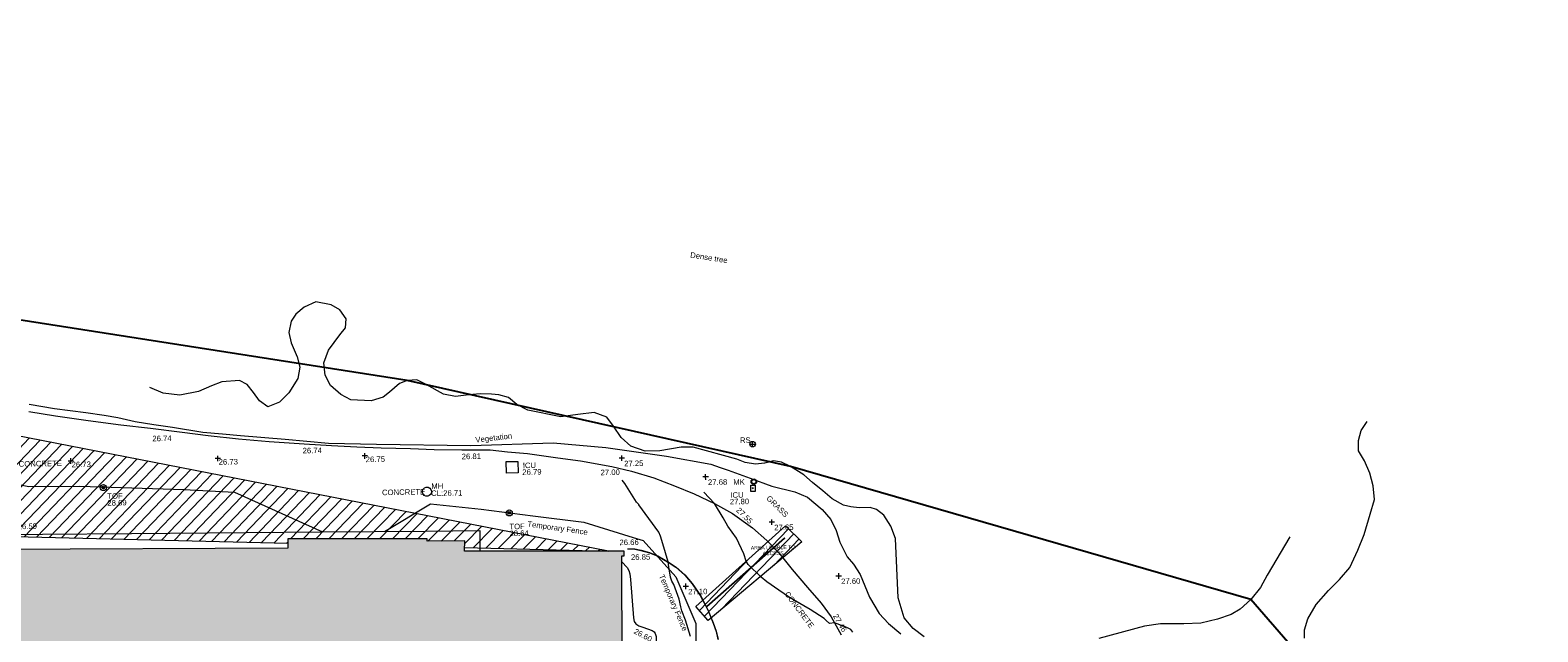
# Model space of a CAD drawing. Header units: millimetres. Extents: x -290717 to 520720, y -103372 to 287762.
# Tile 210 of 256: x -109149 to -6642, y 241163 to 282025. Entities that reach past the tile are written whole.
import ezdxf

# ---------------------------------------------------------------- set-up
doc = ezdxf.new("R2010")
doc.units = ezdxf.units.MM
doc.linetypes.add('IMPORT-HIDDEN2 _3_', pattern=[4762.5, 3175, -1587.5])
doc.linetypes.add('IMPORT-UG_ELEC_STREET LIGHTING_QLB2 _2_', pattern=[2700, 1500, -300, 0, -250, 150, -300, 0, -200])
for name, color, linetype, lineweight, true_color in [('00__TOPO__TOP_OF_FENCE_SYMBOL', 7, 'Continuous', 9, 0x666666), ('00_TOPO_FENCE_2D', 7, 'Continuous', 9, 0x3f7f4f), ('00_TOPO_FURN_MARKER_POST', 7, 'Continuous', 9, 0x666666), ('00_TOPO_FURN_SIGN', 7, 'Continuous', 9, 0x666666), ('00_TOPO_KERB_BOTTOM', 1, 'Continuous', 9, 0xff0000), ('00_TOPO_KERB_TOP', 7, 'Continuous', 9, 0xa500a5), ('00_TOPO_LEVEL_SPOT', 7, 'Continuous', 9, 0x666666), ('00_TOPO_SERV_IC', 5, 'Continuous', 9, 0x0000ff), ('00_TOPO_SERV_MH', 7, 'Continuous', 9, 0x666666), ('00_TOPO_TOP_OF_FENCE', 7, 'Continuous', 9, 0x666666), ('00_TOPO_VEGETATION', 7, 'Continuous', 9, 0x52a552), ('00_UAV_LEVEL_SPOT', 7, 'Continuous', 9, 0x666666), ('00_UAV_SLOPE_BOTTOM', 30, 'Continuous', 9, 0xff7f00), ('00_UAV_TREE_LINE', 7, 'Continuous', 9, 0x52a552), ('01_DTM_CONTOUR_MJR', 7, 'Continuous', 9, 0x7f3f00), ('01_DTM_CONTOUR_MNR', 7, 'Continuous', 9, 0xa5a552), ('12333-PUM-2D-U-0001-C01 - Rev2_REVIT IMPORT_dwg', 7, 'Continuous', 9, 0x767676), ('A_RHA_Line', 7, 'Continuous', 9, 0x00a600), ('PUM-CHAMBER EXTENTS', 6, 'IMPORT-HIDDEN2 _3_', 9, 0xff00ff), ('PUM-SURVEY BOUNDARY_EXTENT', 190, 'Continuous', 25, 0x7f00ff), ('PUM-UNABLE TO SURVEY', 190, 'Continuous', 9, 0x7f00ff)]:
    doc.layers.add(name, color=color, linetype=linetype, lineweight=lineweight, true_color=true_color)
for name, color, linetype, lineweight in [('00_TOPO_BUILDING_UNDER_CONSTRUCTION', 7, 'Continuous', 9), ('00_TOPO_ROAD_EDGE', 7, 'Continuous', 9), ('00_TOPO_SURVEY_TEXT', 7, 'Continuous', 9), ('A_RHA_Detail', 7, 'Continuous', 9), ('GEN-TEXT', 7, 'Continuous', 9)]:
    doc.layers.add(name, color=color, linetype=linetype, lineweight=lineweight)
doc.styles.add('Arial_1', font='arial.ttf', dxfattribs={"height": 250})
doc.styles.add('Swis721 Lt BT_2', font='swissl.ttf', dxfattribs={"height": 375})

# ---------------------------------------------------------------- blocks, each defined once
blk = doc.blocks.new('12333-PUM-2D-U-0001-C01 - Rev2_REVIT IMPORT_dwg_MSL_MarkerPost_SYM-2077183-Site Location Plan Existing')
at = {"layer": '00_TOPO_FURN_MARKER_POST', "color": 254, "true_color": 0xcccccc}
for radius in [500, 375]:
    blk.add_circle((0, 0), radius, dxfattribs=at)
blk = doc.blocks.new('12333-PUM-2D-U-0001-C01 - Rev2_REVIT IMPORT_dwg_MSL_RoadSign_SYM-2077193-Site Location Plan Existing')
at = {"layer": '00_TOPO_FURN_SIGN', "color": 254, "true_color": 0xcccccc}
for p, q in [((-500, 0), (500, 0)), ((0, -500), (0, 500))]:
    blk.add_line(p, q, dxfattribs=at)
blk.add_circle((0, 0), 500, dxfattribs=at)
blk = doc.blocks.new('12333-PUM-2D-U-0001-C01 - Rev2_REVIT IMPORT_dwg_MM-2077200-Site Location Plan Existing')
at = {"layer": '00_TOPO_LEVEL_SPOT', "color": 254, "true_color": 0xcccccc, "flags": 128}
for points in [[(0, -500), (0, 0), (-500, 0)], [(500, 0), (0, 0), (0, 500)]]:
    blk.add_lwpolyline(points, dxfattribs=at)
blk = doc.blocks.new('12333-PUM-2D-U-0001-C01 - Rev2_REVIT IMPORT_dwg_MSL_Node_LineworkTOF-2077201-Site Location Plan Existing')
at = {"layer": '00__TOPO__TOP_OF_FENCE_SYMBOL', "color": 254, "true_color": 0xcccccc, "flags": 128}
for points in [[(165, 165), (0, 0), (-165, 165)], [(165, -165), (0, 0), (-165, -165)]]:
    blk.add_lwpolyline(points, dxfattribs=at)
at = {"layer": '00__TOPO__TOP_OF_FENCE_SYMBOL', "color": 254, "true_color": 0xcccccc}
for radius in [563, 234]:
    blk.add_circle((0, 0), radius, dxfattribs=at)
blk = doc.blocks.new('12333-PUM-2D-U-0001-C01 - Rev2_REVIT IMPORT_dwg_UAV-2077255-Site Location Plan Existing')
at = {"layer": '00_UAV_LEVEL_SPOT', "color": 254, "true_color": 0xcccccc, "flags": 128}
for points in [[(0, -500), (0, 0), (-500, 0)], [(500, 0), (0, 0), (0, 500)]]:
    blk.add_lwpolyline(points, dxfattribs=at)
blk = doc.blocks.new('12333-PUM-2D-U-0001-C01 - Rev2_REVIT IMPORT_dwg_MGS62954_T2_Galway_ITM_3d_Rev1-2077680-Site Location Plan Existing')
at = {"layer": '00_TOPO_BUILDING_UNDER_CONSTRUCTION', "color": 254, "true_color": 0xcccccc, "flags": 128}
for points in [[(533777821, 725806958), (533780612, 725806737), (533780594, 725805451), (533792778, 725805118), (533797984, 725805069), (533804040, 725805012)], [(533804040, 725805012), (533817023, 725804890), (533824027, 725804825), (533827734, 725804790), (533827710, 725803406)]]:
    blk.add_lwpolyline(points, dxfattribs=at)
at = {"layer": '00_TOPO_FENCE_2D', "color": 254, "true_color": 0xcccccc, "flags": 128}
for points in [[(533777954, 725813434), (533780617, 725813156), (533783421, 725810944), (533790303, 725809431), (533793671, 725809087), (533797122, 725808320), (533800578, 725808274), (533807657, 725807931), (533811094, 725807688), (533817023, 725804890)], [(533821250, 725804851), (533824410, 725806679), (533827844, 725806252), (533831342, 725805740), (533834801, 725805234), (533838141, 725804146), (533838818, 725803925), (533841003, 725801422), (533842306, 725798225), (533842214, 725794797), (533839710, 725795510), (533839040, 725795701)]]:
    blk.add_lwpolyline(points, dxfattribs=at)
at = {"layer": '00_TOPO_KERB_BOTTOM', "color": 254, "true_color": 0xcccccc, "flags": 128}
blk.add_lwpolyline([(533837746, 725803389), (533838235, 725803363), (533838666, 725803271), (533839229, 725803104), (533839805, 725802863), (533840567, 725802393), (533841027, 725802083), (533841613, 725801540), (533842107, 725800942), (533842650, 725800127), (533843140, 725799142), (533843488, 725798246), (533843679, 725797676), (533843791, 725797118)], dxfattribs=at)
at = {"layer": '00_TOPO_KERB_TOP', "color": 254, "true_color": 0xcccccc, "flags": 128}
blk.add_lwpolyline([(533837744, 725803369), (533838232, 725803343), (533838638, 725803246), (533839222, 725803085), (533839796, 725802846), (533840556, 725802376), (533841015, 725802067), (533841599, 725801526), (533842091, 725800930), (533842633, 725800117), (533843122, 725799134), (533843469, 725798239), (533843660, 725797671), (533843772, 725797115)], dxfattribs=at)
at = {"layer": '00_TOPO_ROAD_EDGE', "color": 254, "true_color": 0xcccccc, "flags": 128}
blk.add_lwpolyline([(533797210, 725813410), (533799010, 725813080), (533801240, 725812730), (533803450, 725812400), (533805470, 725812140), (533807610, 725811840), (533809370, 725811570), (533811420, 725811300), (533813510, 725811100), (533815890, 725810890), (533817740, 725810740), (533819460, 725810630), (533821120, 725810530), (533823120, 725810440), (533824720, 725810360), (533826590, 725810300), (533828520, 725810270), (533829690, 725810110), (533831060, 725809970), (533833110, 725809650), (533834640, 725809410), (533836770, 725808990), (533838110, 725808640), (533839610, 725808160), (533841000, 725807600), (533842340, 725807030), (533843700, 725806360), (533844920, 725805660), (533846260, 725804660), (533847230, 725803790), (533848030, 725802920), (533848920, 725801780), (533849940, 725800550), (533850850, 725799460), (533851500, 725798510), (533852170, 725797280)], dxfattribs=at)
at = {"layer": '00_TOPO_SERV_IC', "color": 254, "true_color": 0xcccccc, "flags": 128}
for points in [[(533829600, 725808660), (533829600, 725809450), (533830390, 725809450), (533830390, 725808660)], [(533846200, 725807115), (533846199, 725807549), (533846490, 725807549), (533846490, 725807115)]]:
    blk.add_lwpolyline(points, close=True, dxfattribs=at)
at = {"layer": '00_TOPO_SERV_MH', "color": 254, "true_color": 0xcccccc}
blk.add_ellipse((533824177, 725807495), major_axis=(-299, 79), ratio=0.9998057, dxfattribs=at)
at = {"layer": '00_TOPO_VEGETATION', "color": 254, "true_color": 0xcccccc, "flags": 128}
blk.add_lwpolyline([(533797240, 725813920), (533798960, 725813590), (533801080, 725813290), (533802330, 725813080), (533803250, 725812910), (533804420, 725812620), (533805690, 725812380), (533806950, 725812170), (533809010, 725811800), (533810346, 725811664), (533811560, 725811540), (533814590, 725811240), (533817540, 725810910), (533820797, 725810785), (533827205, 725810577), (533832812, 725810668), (533836398, 725810276), (533840503, 725809627), (533843518, 725809025), (533844129, 725808797), (533844668, 725808596), (533846160, 725808040), (533847620, 725807460), (533849190, 725807040), (533850040, 725806680), (533851030, 725805810), (533851610, 725805140), (533851940, 725804380), (533852190, 725803570), (533852670, 725802570), (533853090, 725802060), (533853520, 725801360), (533854130, 725799800), (533854770, 725798680), (533855400, 725798010), (533856232, 725797278)], dxfattribs=at)
at = {"layer": '00_UAV_SLOPE_BOTTOM', "color": 254, "true_color": 0xcccccc, "flags": 128}
blk.add_lwpolyline([(533837344, 725802513), (533837703, 725802112), (533837811, 725801908), (533837877, 725801673), (533837912, 725801302), (533838074, 725798695), (533838110, 725798446), (533838215, 725798280), (533838417, 725798136), (533838701, 725798030), (533839327, 725797796), (533839463, 725797710), (533839530, 725797596), (533839583, 725797401), (533839631, 725793567), (533839643, 725792648), (533839597, 725791879), (533839530, 725791693), (533839439, 725791585), (533838780, 725791260)], dxfattribs=at)
at = {"layer": '00_UAV_TREE_LINE', "color": 254, "true_color": 0xcccccc, "flags": 128}
for points in [[(533883647, 725796515), (533883671, 725797083), (533883913, 725797807), (533884488, 725798790), (533885353, 725799717), (533886095, 725800459), (533886813, 725801250), (533887388, 725802418), (533887827, 725803488), (533888278, 725804842), (533888569, 725805837), (533888508, 725806764), (533888304, 725807636), (533887945, 725808477), (533887556, 725809163), (533887562, 725809862), (533887766, 725810536), (533888174, 725811142)], [(533882776, 725803400), (533881199, 725800821), (533880733, 725799997), (533880059, 725799194), (533879321, 725798557), (533878704, 725798213), (533877766, 725797905), (533876633, 725797661), (533875472, 725797618), (533873882, 725797647), (533872785, 725797511), (533869682, 725796731)], [(533857801, 725797062), (533857056, 725797621), (533856468, 725798367), (533856088, 725799735), (533855974, 725803763), (533855659, 725804608), (533855215, 725805354), (533854706, 725805762), (533854276, 725805906), (533853531, 725805891), (533852979, 725805956), (533852471, 725806078), (533851711, 725806522), (533851088, 725807089), (533850393, 725807655), (533849805, 725808185), (533848931, 725808787), (533848315, 725809088), (533847770, 725809174), (533847147, 725809024), (533846537, 725808988), (533845835, 725809103), (533845291, 725809332), (533842321, 725810194), (533841503, 725810224), (533840060, 725810000), (533839064, 725809992), (533838087, 725810336), (533837446, 725810950), (533836928, 725811735), (533836497, 725812354), (533835631, 725812675), (533834515, 725812561), (533833366, 725812417), (533831127, 725812917), (533830385, 725813310), (533829841, 725813790), (533829174, 725813997), (533828691, 725814048), (533827929, 725814079), (533827149, 725814026), (533826222, 725813932), (533825406, 725814099), (533824244, 725814783), (533823619, 725815098), (533822961, 725815062), (533822441, 725814873), (533821754, 725814305), (533821311, 725813978), (533820497, 725813732), (533819112, 725813828), (533818441, 725814198), (533817749, 725814820), (533817403, 725815531), (533817315, 725816371), (533817659, 725817223), (533818444, 725818248), (533818839, 725818719), (533818891, 725819327), (533818478, 725819961), (533817886, 725820300), (533816839, 725820520), (533816038, 725820179), (533815473, 725819708), (533815159, 725819240), (533814981, 725818469), (533815121, 725817761), (533815508, 725816814), (533815684, 725816104), (533815523, 725815331), (533814904, 725814369), (533814249, 725813751), (533813460, 725813454), (533812891, 725813863), (533812501, 725814450), (533812074, 725814986), (533811568, 725815266), (533810352, 725815200), (533809646, 725814943), (533808763, 725814562), (533807484, 725814337), (533806362, 725814508), (533805459, 725814891)]]:
    blk.add_lwpolyline(points, dxfattribs=at)
at = {"layer": '01_DTM_CONTOUR_MJR', "color": 254, "true_color": 0xcccccc, "flags": 128}
blk.add_lwpolyline([(533852956, 725797458), (533852824, 725797632), (533852549, 725797768), (533851720, 725798100), (533851386, 725798073), (533851158, 725798284), (533851034, 725798404), (533850087, 725799048), (533849657, 725799303), (533848704, 725799884), (533847971, 725800403), (533847183, 725800982), (533846801, 725801303), (533845933, 725802162), (533845789, 725802394), (533845649, 725802892), (533845174, 725803973), (533844600, 725804793), (533844276, 725805380), (533843700, 725806360), (533842996, 725807133)], dxfattribs=at)
at = {"layer": '01_DTM_CONTOUR_MNR', "color": 254, "true_color": 0xcccccc, "flags": 128}
blk.add_lwpolyline([(533841928, 725797357), (533841599, 725798465), (533841364, 725799093), (533841291, 725799375), (533841199, 725799900), (533840846, 725800907), (533840719, 725801138), (533840625, 725801399), (533840535, 725802117), (533840490, 725802440), (533840144, 725803683), (533840009, 725804202), (533839896, 725804468), (533838574, 725806357), (533838560, 725806376), (533838400, 725806540), (533837635, 725807822), (533837468, 725808048)], dxfattribs=at)
at = {"xscale": 0.375, "yscale": 0.375, "zscale": 0.375}
for name, p in [('12333-PUM-2D-U-0001-C01 - Rev2_REVIT IMPORT_dwg_MSL_RoadSign_SYM-2077193-Site Location Plan Existing', (533846369, 725810341)), ('12333-PUM-2D-U-0001-C01 - Rev2_REVIT IMPORT_dwg_UAV-2077255-Site Location Plan Existing', (533800000, 725810000)), ('12333-PUM-2D-U-0001-C01 - Rev2_REVIT IMPORT_dwg_UAV-2077255-Site Location Plan Existing', (533810000, 725810000)), ('12333-PUM-2D-U-0001-C01 - Rev2_REVIT IMPORT_dwg_UAV-2077255-Site Location Plan Existing', (533820000, 725810000)), ('12333-PUM-2D-U-0001-C01 - Rev2_REVIT IMPORT_dwg_MM-2077200-Site Location Plan Existing', (533837460, 725809540)), ('12333-PUM-2D-U-0001-C01 - Rev2_REVIT IMPORT_dwg_MSL_Node_LineworkTOF-2077201-Site Location Plan Existing', (533802183, 725808163)), ('12333-PUM-2D-U-0001-C01 - Rev2_REVIT IMPORT_dwg_MM-2077200-Site Location Plan Existing', (533843140, 725808170)), ('12333-PUM-2D-U-0001-C01 - Rev2_REVIT IMPORT_dwg_MSL_MarkerPost_SYM-2077183-Site Location Plan Existing', (533846411, 725807793)), ('12333-PUM-2D-U-0001-C01 - Rev2_REVIT IMPORT_dwg_MSL_Node_LineworkTOF-2077201-Site Location Plan Existing', (533829744, 725805962)), ('12333-PUM-2D-U-0001-C01 - Rev2_REVIT IMPORT_dwg_MM-2077200-Site Location Plan Existing', (533847590, 725805020)), ('12333-PUM-2D-U-0001-C01 - Rev2_REVIT IMPORT_dwg_MM-2077200-Site Location Plan Existing', (533852070, 725801280)), ('12333-PUM-2D-U-0001-C01 - Rev2_REVIT IMPORT_dwg_MM-2077200-Site Location Plan Existing', (533841660, 725800760))]:
    blk.add_blockref(name, p, dxfattribs=at)
at = {"layer": '00_TOPO_FENCE_2D', "color": 251, "true_color": 0x666666, "char_height": 375, "width": 4753.65, "attachment_point": 1, "line_spacing_factor": 1.005062, "style": 'Swis721 Lt BT_2'}
for insert, rotation in [((533831004, 725805387), 350.97059), ((533840186, 725801650), 292.30359)]:
    blk.add_mtext('Temporary Fence', dxfattribs=dict(at, insert=insert, rotation=rotation))
at = {"layer": '00_TOPO_FURN_MARKER_POST', "insert": (533845009, 725807974), "char_height": 375, "width": 907.04, "attachment_point": 1, "line_spacing_factor": 1.005062, "style": 'Swis721 Lt BT_2'}
blk.add_mtext('MK', dxfattribs=at)
at = {"layer": '00_TOPO_FURN_SIGN', "insert": (533845515, 725810808), "char_height": 375, "width": 783.57, "attachment_point": 1, "line_spacing_factor": 1.005062, "style": 'Swis721 Lt BT_2'}
blk.add_mtext('RS', dxfattribs=at)
at = {"layer": '00_TOPO_KERB_BOTTOM', "color": 251, "true_color": 0x666666, "insert": (533837201, 725804011), "char_height": 375, "width": 1495.9, "attachment_point": 1, "line_spacing_factor": 1.005062, "style": 'Swis721 Lt BT_2'}
blk.add_mtext('26.66', dxfattribs=at)
at = {"layer": '00_TOPO_KERB_TOP', "color": 251, "true_color": 0x666666, "insert": (533837968, 725802993), "char_height": 375, "width": 1495.9, "attachment_point": 1, "line_spacing_factor": 1.005062, "style": 'Swis721 Lt BT_2'}
blk.add_mtext('26.85', dxfattribs=at)
at = {"layer": '00_TOPO_LEVEL_SPOT', "char_height": 375, "width": 1495.9, "attachment_point": 1, "line_spacing_factor": 1.005062, "style": 'Swis721 Lt BT_2'}
for s, insert in [('27.25', (533837613, 725809363)), ('27.68', (533843293, 725807993)), ('27.65', (533847743, 725804843)), ('27.60', (533852223, 725801103)), ('27.10', (533841813, 725800583))]:
    blk.add_mtext(s, dxfattribs=dict(at, insert=insert))
at = {"layer": '00_TOPO_ROAD_EDGE', "color": 251, "true_color": 0x666666, "char_height": 375, "width": 1495.9, "attachment_point": 1, "line_spacing_factor": 1.005062, "style": 'Swis721 Lt BT_2'}
for s, insert in [('26.74', (533805573, 725811619)), ('26.74', (533815775, 725810622)), ('26.81', (533826580, 725810034)), ('27.00', (533836002, 725808785))]:
    blk.add_mtext(s, dxfattribs=dict(at, insert=insert))
for s, insert, rotation in [('27.55', (533845416, 725806094), 314.38886), ('27.46', (533851944, 725798760), 299.07033)]:
    blk.add_mtext(s, dxfattribs=dict(at, insert=insert, rotation=rotation))
at = {"layer": '00_TOPO_SERV_IC', "color": 251, "true_color": 0x666666, "char_height": 375, "attachment_point": 1, "line_spacing_factor": 1.005062, "style": 'Swis721 Lt BT_2'}
for s, insert, width in [('ICU', (533830723, 725809354), 1021.01), ('26.79', (533830681, 725808902), 1495.9), ('27.80', (533844753, 725806646), 1495.9), ('ICU', (533844795, 725807098), 1021.01), ('26.59', (533796313, 725805808), 1495.9)]:
    blk.add_mtext(s, dxfattribs=dict(at, insert=insert, width=width))
at = {"layer": '00_TOPO_SERV_MH', "char_height": 375, "attachment_point": 1, "line_spacing_factor": 1.005062, "style": 'Swis721 Lt BT_2'}
for s, insert, width in [('CL:26.71', (533824464, 725807570), 2440.93), ('MH', (533824479, 725808057), 949.78)]:
    blk.add_mtext(s, dxfattribs=dict(at, insert=insert, width=width))
at = {"layer": '00_TOPO_SURVEY_TEXT', "color": 251, "true_color": 0x666666, "char_height": 375, "width": 3286.24, "attachment_point": 1, "line_spacing_factor": 1.005062, "style": 'Swis721 Lt BT_2'}
for insert in [(533796455, 725810052), (533821120, 725807685)]:
    blk.add_mtext('CONCRETE', dxfattribs=dict(at, insert=insert))
at = {"layer": '00_TOPO_SURVEY_TEXT', "color": 251, "true_color": 0x666666, "char_height": 375, "attachment_point": 1, "line_spacing_factor": 1.005062, "style": 'Swis721 Lt BT_2'}
for s, insert, width, rotation in [('GRASS', (533847474, 725806872), 2018.28, 314.38886), ('CONCRETE', (533848653, 725800334), 3286.24, 305.78769)]:
    blk.add_mtext(s, dxfattribs=dict(at, insert=insert, width=width, rotation=rotation))
at = {"layer": '00_TOPO_TOP_OF_FENCE', "char_height": 375, "attachment_point": 1, "line_spacing_factor": 1.005062, "style": 'Swis721 Lt BT_2'}
for s, insert, width in [('28.69', (533802437, 725807302), 1495.9), ('TOF', (533802443, 725807768), 1163.48), ('TOF', (533829741, 725805221), 1163.48), ('28.64', (533829736, 725804755), 1495.9)]:
    blk.add_mtext(s, dxfattribs=dict(at, insert=insert, width=width))
at = {"layer": '00_TOPO_VEGETATION', "color": 251, "true_color": 0x666666, "insert": (533827515, 725811142), "char_height": 375, "width": 2877.83, "attachment_point": 1, "rotation": 5.50798, "line_spacing_factor": 1.005062, "style": 'Swis721 Lt BT_2'}
blk.add_mtext('Vegetation', dxfattribs=at)
at = {"layer": '00_UAV_LEVEL_SPOT', "char_height": 375, "width": 1495.9, "attachment_point": 1, "line_spacing_factor": 1.005062, "style": 'Swis721 Lt BT_2'}
for s, insert in [('26.73', (533800052, 725809949)), ('26.73', (533810052, 725809949)), ('26.75', (533820052, 725809949))]:
    blk.add_mtext(s, dxfattribs=dict(at, insert=insert))
at = {"layer": '00_UAV_SLOPE_BOTTOM', "color": 251, "true_color": 0x666666, "insert": (533838217, 725797981), "char_height": 375, "width": 1495.9, "attachment_point": 1, "rotation": 330.78562, "line_spacing_factor": 1.005062, "style": 'Swis721 Lt BT_2'}
blk.add_mtext('26.60', dxfattribs=at)
at = {"layer": '00_UAV_TREE_LINE', "color": 251, "true_color": 0x666666, "insert": (533842394, 725823464), "char_height": 375, "width": 2939.57, "attachment_point": 1, "rotation": 350.20856, "line_spacing_factor": 1.005062, "style": 'Swis721 Lt BT_2'}
blk.add_mtext('Dense tree', dxfattribs=at)
blk = doc.blocks.new('12333-PUM-2D-U-0001-C01 - Rev2_REVIT IMPORT_dwg-1620468-Site Location Plan Existing')
at = {"layer": 'PUM-UNABLE TO SURVEY', "true_color": 0xffffd4}
h = blk.add_hatch(dxfattribs=at)
h.set_pattern_fill('FP_12', style=0, pattern_type=2)
h.set_pattern_definition([(45, (-533641079.65, -725615854.36), (-441.94173824, 441.94173824), [])])
h.paths.add_polyline_path([(140970, 120251), (146061, 120367), (148088, 121468), (149767, 121401), (149826, 121709), (151731, 121404), (151717, 121323), (153551, 121250), (153560, 121480), (155503, 121480), (155503, 121172), (157605, 121089), (157065, 144483), (175086, 144481), (176746, 146024), (172844, 147529), (173339, 175796), (140026, 176402), (140028, 176532), (138357, 176569), (138113, 163526), (137858, 148319), (137828, 148320), (137797, 146678), (130049, 146809), (127301, 145011), (126845, 124910), (140019, 124511), (140924, 120456)])
h.paths.add_polyline_path([(142549, 122013), (141940, 128109), (145140, 128414), (145712, 122318), (143523, 122107)])
h.paths.add_polyline_path([(156227, 122394), (156227, 122799), (149502, 123013), (149505, 123178), (149445, 122547), (148264, 122623), (148379, 123842), (149560, 123766), (149517, 123312), (152874, 123056), (156227, 123099), (156227, 123537), (157370, 123537), (157370, 122394), (156680, 122394)])
h.paths.add_polyline_path([(135386, 126509), (129290, 126662), (129367, 129405), (135463, 129252)])
h.paths.add_polyline_path([(133748, 131005), (130700, 131310), (131386, 137406), (134396, 137101), (133775, 131256)])
h.paths.add_polyline_path([(123791, 148496), (125963, 148831), (126058, 154829), (124252, 176313), (119637, 179333), (91445, 180678), (91482, 179888), (123767, 148519)])
h.paths.add_polyline_path([(195364, 187390), (138295, 199556), (100054, 198089), (99954, 197229), (107251, 197783), (122069, 198130), (132241, 197738), (136290, 198487), (136972, 197570), (136434, 189863), (173568, 188304), (173572, 188602), (183059, 188452), (183056, 188282), (185602, 188263), (185594, 187800), (194909, 187409)])
h = blk.add_hatch(dxfattribs=at)
h.set_pattern_fill('FP_10', style=0, pattern_type=2)
h.set_pattern_definition([(45, (-533641079.65, -725615854.36), (-353.5533906, 353.5533906), [])])
h.paths.add_polyline_path([(202054, 182560), (208517, 187785), (207435, 188893), (201246, 183537)])
at = {"layer": 'GEN-TEXT', "color": 253, "true_color": 0xaaaaaa}
for p, q in [((205232, 191460), (205303, 191531)), ((205303, 191460), (205232, 191531)), ((207304, 188025), (207375, 188096)), ((207375, 188025), (207304, 188096))]:
    blk.add_line(p, q, dxfattribs=at)
at = {"layer": 'PUM-CHAMBER EXTENTS', "color": 211, "linetype": 'Continuous', "true_color": 0xffaaff, "flags": 128}
blk.add_lwpolyline([(201986, 183521), (207339, 188061)], close=True, dxfattribs=at)
at = {"layer": 'PUM-SURVEY BOUNDARY_EXTENT', "color": 201, "true_color": 0xd4aaff, "flags": 128}
blk.add_lwpolyline([(398947, 219226), (361065, 201697), (253020, 166563), (238979, 183340), (207851, 192933), (181882, 199208), (127766, 208632), (83230, 209506), (17732, 209070), (19322, 195161), (47320, 195520), (51595, 181823), (51019, 144085), (50538, 139735), (11069, 147832), (-5120, 154966), (-17799, 159562), (-19951, 159515)], dxfattribs=at)
at = {"layer": 'PUM-UNABLE TO SURVEY', "color": 7, "true_color": 0xffffd4, "flags": 128}
for points in [[(185585, 187800), (195364, 187390), (138295, 199556), (100054, 198089)], [(100054, 198089), (99954, 197229), (107251, 197783), (122069, 198130), (132241, 197738), (136290, 198487), (136972, 197570), (136434, 189863), (173568, 188304)]]:
    blk.add_lwpolyline(points, dxfattribs=at)
blk.add_lwpolyline([(201246, 183537), (207435, 188893), (208517, 187785), (202054, 182560)], close=True, dxfattribs=at)
blk.add_blockref('12333-PUM-2D-U-0001-C01 - Rev2_REVIT IMPORT_dwg_MGS62954_T2_Galway_ITM_3d_Rev1-2077680-Site Location Plan Existing', (-533641080, -725615854))
at = {"layer": 'PUM-UNABLE TO SURVEY', "color": 51, "true_color": 0xffff7f, "insert": (206556, 187568), "char_height": 250, "width": 3578.02, "attachment_point": 2, "line_spacing_factor": 0.941778, "style": 'Arial_1'}
blk.add_mtext('AREA UNABLE TO\\PACCESS', dxfattribs=at)

msp = doc.modelspace()

# ---------------------------------------------------------------- hatches: boundary and pattern name
at = {"layer": 'A_RHA_Detail', "true_color": 0xc0c0c0}
h = msp.add_hatch(color=9, dxfattribs=at)
h.paths.add_polyline_path([(-80881, -68503), (-80401, -68483), (-80401, -62985), (-24475, -63009), (-24456, -50840), (-36623, -50832), (-36623, -44229), (-50959, -44214), (-50959, -42574), (-54564, -42571), (-54566, -45054), (-92409, -45027), (-92412, -49202), (-100062, -49202), (-100052, -64853), (-86121, -64853), (-86092, -62958), (-84861, -62958), (-84855, -68240), (-80871, -68240)])
h.paths.add_polyline_path([(-137239, -68462), (-132720, -68433), (-132847, -62850), (-130455, -62917), (-130498, -61356), (-117581, -61423), (-117492, -49184), (-125137, -49178), (-125134, -45033), (-163007, -45006), (-163007, -44090), (-163124, -44090), (-163123, -42384), (-166564, -42384), (-166565, -44044), (-193158, -44025), (-193195, -62864), (-137270, -62917), (-137254, -65680)])
h.paths.add_polyline_path([(120311, -32334), (120312, -31611), (133451, -31638), (133469, -19718), (121296, -19692), (121320, -8191), (112277, -8172), (112263, -14811), (78286, -14740), (78293, -8167), (76546, -8163), (69356, -8153), (69354, -9157), (68373, -9155), (68373, -13706), (69334, -13708), (69325, -16250), (66623, -16250), (66620, -17995), (65989, -17995), (65985, -19731), (57152, -19712), (57127, -31560), (70278, -31587), (70278, -32272), (78264, -32285), (78267, -31020), (112336, -31091), (112336, -32318), (119781, -32333)])
h.paths.add_polyline_path([(7504, -1791), (15482, -674), (15484, 148), (56188, 206), (56156, 14338), (18017, 14236), (17968, 34313), (21727, 34324), (21709, 40608), (18010, 40608), (17996, 45484), (9770, 45421), (3966, 45443), (3985, 14177), (1023, 14177), (-277, 14191), (-232, 5977), (-226, 194), (1220, 180), (7478, 143), (7489, -674)])
h.paths.add_polyline_path([(77756, 53), (77730, 1700), (94464, 1660), (94606, 17991), (88810, 18015), (88800, 14437), (69414, 14458), (69377, 100), (70761, 92)])
h.paths.add_polyline_path([(61252, 46454), (105775, 46473), (105768, 61853), (92285, 61853), (92309, 65784), (96107, 65768), (96060, 75209), (101085, 75072), (104988, 74765), (108404, 74364), (112009, 73787), (115645, 73050), (116891, 72762), (120209, 71893), (120865, 71704), (124136, 70670), (127436, 69481), (127820, 69395), (128274, 69332), (128732, 69307), (129190, 69320), (129645, 69372), (130095, 69461), (130535, 69588), (130963, 69751), (131376, 69950), (131771, 70182), (132163, 70461), (132496, 70742), (132821, 71065), (133117, 71414), (133384, 71787), (133617, 72179), (133817, 72591), (133983, 73018), (134112, 73458), (134204, 73907), (134258, 74362), (134273, 74820), (134251, 75277), (134190, 75731), (134091, 76179), (133955, 76617), (133783, 77041), (133576, 77450), (133336, 77840), (133064, 78209), (132762, 78554), (132432, 78872), (132077, 79161), (131698, 79420), (131300, 79646), (131094, 79746), (132146, 83110), (122788, 86283), (121604, 82800), (117096, 83871), (116842, 83526), (116121, 91222), (110238, 91274), (110194, 90435), (104988, 90486), (104973, 94310), (103746, 94310), (103840, 122852), (96365, 122932), (96350, 123952), (104556, 123902), (104607, 120249), (125503, 120134), (125662, 137657), (114480, 137699), (114382, 129150), (104644, 129188), (104578, 126217), (101184, 126159), (101265, 135959), (89967, 135989), (89928, 125824), (93631, 125841), (93581, 122932), (88697, 122905), (88679, 95739), (86378, 95739), (86378, 96178), (83280, 96201), (83274, 95736), (70170, 95733), (70166, 96272), (66675, 96257), (66655, 95756), (65785, 95756), (65888, 117471), (53473, 117488), (53434, 98570), (40649, 98570), (40610, 94406), (38854, 94410), (38849, 89464), (40612, 89518), (40665, 86258), (38372, 86306), (38370, 76901), (50938, 76944), (50923, 74599), (56485, 74589), (56485, 75195), (92465, 75233), (92646, 71767), (89811, 69363), (85313, 69361), (85313, 66907), (75210, 66903), (75210, 63816), (70819, 63816), (70819, 64253), (69457, 64253), (69456, 66902), (61303, 66899), (61305, 63970), (70500, 63970), (70500, 61853), (61246, 61849), (61252, 46455)])
h.paths.add_polyline_path([(-17153, 48569), (-17153, 60770), (-29363, 60775), (-29363, 67399), (-43507, 67405), (-43489, 69093), (-45766, 69109), (-45794, 67405), (-47272, 67404), (-47272, 66455), (-86005, 66469), (-86007, 60522), (-92663, 60522), (-92667, 50184), (-79752, 50180), (-79752, 48591), (-17158, 48569)])
h.paths.add_polyline_path([(-201056, 48629), (-138378, 48635), (-138378, 50133), (-125468, 50134), (-125469, 60566), (-132187, 60566), (-132187, 66533), (-170643, 66806), (-170643, 67739), (-200340, 67489), (-200349, 60828), (-201058, 60828), (-201057, 51102)])
h.paths.add_polyline_path([(-240052, 54769), (-239444, 54811), (-239187, 54842), (-238765, 54941), (-238382, 55122), (-237990, 55355), (-237269, 55936), (-237030, 56229), (-236793, 56569), (-236555, 57004), (-236433, 57267), (-236300, 57753), (-236251, 58017), (-236236, 58516), (-236233, 58988), (-236214, 59823), (-236364, 59821), (-236634, 60698), (-236392, 61432), (-236225, 61435), (-236202, 62638), (-232564, 62639), (-232564, 63049), (-232732, 63049), (-232860, 63458), (-232732, 63914), (-232561, 63914), (-232522, 70598), (-240629, 70599), (-240630, 72351), (-246413, 72347), (-246413, 70616), (-254450, 70619), (-254455, 70754), (-254470, 73192), (-263883, 73268), (-263902, 68261), (-263715, 68260), (-263553, 67820), (-263719, 67392), (-263914, 67392), (-263957, 58634), (-260181, 58611), (-260192, 56354), (-257185, 56339), (-257213, 57093), (-257339, 57093), (-257471, 57532), (-257339, 58062), (-257203, 58064), (-257174, 58599), (-256478, 58575), (-256478, 58789), (-256013, 58912), (-255397, 58781), (-255397, 58596), (-243810, 58586), (-243805, 58352), (-243741, 57885), (-243619, 57422), (-243424, 56944), (-243247, 56608), (-243003, 56250), (-242732, 55933), (-242372, 55603), (-242141, 55425), (-241805, 55217), (-241529, 55077), (-241101, 54917), (-240836, 54841), (-240453, 54789), (-240203, 54777)])
h.paths.add_polyline_path([(40277, 59895), (40329, 69197), (36589, 69218), (36619, 74674), (32264, 74687), (32233, 69156), (11917, 69270), (11967, 78219), (29088, 78123), (29143, 88141), (15719, 88216), (15733, 90590), (4594, 90652), (4525, 78265), (10097, 78234), (10077, 74773), (4548, 74804), (4466, 60107), (19126, 60025), (19140, 62528), (31739, 62457), (31725, 59943), (38370, 59906)])
h.paths.add_polyline_path([(-246083, 72334), (-246083, 72334), (-246208, 72334)])
h.paths.add_polyline_path([(-114575, 112178), (-114575, 112178), (-114707, 115802)])
h.paths.add_polyline_path([(-154700, 101760), (-114382, 101776), (-114382, 106927), (-113756, 106927), (-113758, 111847), (-114432, 111847), (-114432, 112178), (-114575, 112178), (-114579, 121707), (-123057, 121707), (-123069, 156453), (-119381, 156454), (-119381, 160166), (-115501, 160167), (-115503, 166207), (-132412, 166600), (-132412, 166666), (-135275, 166665), (-135275, 166628), (-135911, 166628), (-135911, 166352), (-152521, 166346), (-152518, 159143), (-150699, 159118), (-150756, 122561), (-151059, 122561), (-151061, 121302), (-154138, 121373), (-154138, 121865), (-154704, 121867), (-154689, 119352), (-154746, 119352), (-154746, 118722), (-160794, 118749), (-160794, 119411), (-163852, 119422), (-163855, 118762), (-167569, 118779), (-166635, 124395), (-166844, 124471), (-167569, 124708), (-168028, 124841), (-168631, 124991), (-169238, 125117), (-169850, 125220), (-170466, 125298), (-171089, 125352), (-171704, 125381), (-172325, 125386), (-172782, 125375), (-173402, 125337), (-174019, 125276), (-174634, 125190), (-175245, 125081), (-176047, 124896), (-176665, 124725), (-177045, 124609), (-177632, 124405), (-176665, 118819), (-177559, 118822), (-177662, 125263), (-176365, 126543), (-159462, 126320), (-157058, 128609), (-157061, 136153), (-158639, 137740), (-159352, 137740), (-161634, 140201), (-168728, 140257), (-171035, 137943), (-174184, 137943), (-176460, 140292), (-177342, 140292), (-177342, 140358), (-183429, 140356), (-185922, 137917), (-185922, 131757), (-186907, 131757), (-187725, 130810), (-187724, 127376), (-186481, 126305), (-186479, 122327), (-185176, 121059), (-180304, 121059), (-180304, 118802), (-193555, 118802), (-193555, 133118), (-192594, 133118), (-192594, 134201), (-192225, 134201), (-192226, 136615), (-192595, 136615), (-192595, 137734), (-193589, 137734), (-193589, 147475), (-193163, 147493), (-192607, 147551), (-192360, 147590), (-192200, 147617), (-191883, 147683), (-191569, 147762), (-191020, 147932), (-190951, 147956), (-190648, 148071), (-190350, 148198), (-190057, 148336), (-189770, 148486), (-189375, 148717), (-189133, 148873), (-188868, 149059), (-188610, 149255), (-188355, 149465), (-188080, 149714), (-187885, 149902), (-187538, 150274), (-187446, 150378), (-187241, 150629), (-187046, 150888), (-186862, 151154), (-186546, 151670), (-186524, 151707), (-163675, 151670), (-163688, 148134), (-157304, 148136), (-157304, 155760), (-157557, 155765), (-157556, 166678), (-187009, 166700), (-187013, 162054), (-188707, 162045), (-188706, 155022), (-188738, 154651), (-188799, 154283), (-188857, 154035), (-188966, 153679), (-189103, 153333), (-189266, 152998), (-189455, 152677), (-189645, 152421), (-189917, 152104), (-190213, 151809), (-190531, 151539), (-190869, 151294), (-191225, 151076), (-191598, 150887), (-192093, 150683), (-192485, 150570), (-192904, 150482), (-193187, 150441), (-193594, 150407), (-193595, 151460), (-205369, 151455), (-205354, 113350), (-207187, 113349), (-207184, 105991), (-205313, 105991), (-205311, 101770), (-175489, 101781), (-175489, 110890), (-154703, 110898), (-154701, 103310)])
h.paths.add_polyline_path([(193736, 113048), (208865, 114991), (208976, 114127), (216448, 115086), (216039, 118272), (232649, 120405), (233426, 114352), (240632, 115278), (239855, 121330), (256407, 123456), (257092, 118089), (264572, 119041), (261878, 138525), (259179, 138222), (259197, 137439), (254686, 136897), (255413, 131315), (240853, 129522), (239771, 137919), (240650, 138010), (240062, 142777), (239166, 142685), (237631, 151018), (266173, 154561), (271297, 142612), (276532, 144861), (274942, 148528), (302075, 160135), (300216, 164320), (301528, 164907), (300405, 167478), (299017, 166946), (295627, 174519), (294333, 177537), (287289, 174519), (289428, 169661), (272957, 162557), (271943, 164897), (267016, 162764), (268502, 159357), (265200, 157946), (226856, 153147), (227510, 148852), (228281, 141179), (227302, 141050), (227895, 136433), (228749, 136524), (229602, 128024), (217691, 126494), (217642, 126874), (215139, 126553), (215195, 126113), (215016, 126090), (214841, 127450), (192259, 124549), (193486, 114991)])
h.paths.add_polyline_path([(-78076, 117606), (-78076, 117610), (-78070, 129486), (-74723, 129478), (-74723, 125436), (-48016, 125380), (-47997, 135873), (-61198, 135902), (-74715, 135924), (-74724, 131865), (-78070, 131873), (-78063, 149550), (-58292, 149542), (-58292, 148946), (-37708, 148938), (-37708, 159740), (-44148, 159743), (-44148, 162961), (-49830, 162961), (-49831, 160632), (-78494, 160644), (-78494, 161615), (-78739, 161615), (-78692, 168188), (-90845, 168127), (-90963, 152687), (-89065, 152686), (-89080, 117610), (-78375, 117606)])
h.paths.add_polyline_path([(69255, 129236), (69260, 136168), (86068, 136131), (86009, 164703), (58790, 164724), (58790, 170119), (54460, 170122), (54457, 166153), (47042, 166159), (47041, 164669), (39173, 164675), (39173, 164079), (17015, 164095), (17002, 147267), (12660, 147267), (12654, 139138), (17031, 139135), (17025, 129935), (39191, 129919), (39191, 129258), (69014, 129236)])
h.paths.add_polyline_path([(39266, 139468), (33051, 139484), (33088, 153428), (39278, 153412), (39278, 152830), (43058, 152820), (43025, 140093), (39267, 140093)])
h.paths.add_polyline_path([(1980, 189123), (18699, 189180), (18678, 195254), (24349, 195273), (24335, 199551), (28830, 199566), (28798, 208816), (24335, 208806), (24334, 209113), (16812, 209088), (16807, 208844), (6772, 208809), (6797, 201489), (-8471, 201437), (-8471, 200429), (-11856, 200418), (-11824, 190892), (-7615, 190905), (-7615, 190171), (-4609, 190169), (-4608, 190917), (1973, 190939), (1977, 189837)])
h.paths.add_polyline_path([(-20506, 190640), (-20122, 206347), (-41550, 207015), (-41462, 210450), (-31391, 210152), (-31079, 223863), (-44305, 224231), (-44491, 211866), (-47510, 211943), (-47723, 203659), (-47076, 203635), (-47175, 199532), (-46801, 199520), (-46874, 195479), (-44600, 195425), (-44686, 192243), (-38074, 192136), (-38104, 191127), (-21538, 190669)])
h.paths.add_polyline_path([(16801, 195962), (9657, 196015), (9644, 199514), (11632, 199486), (11632, 203322), (16807, 203391), (16801, 195984)])
h.paths.add_polyline_path([(122085, 200536), (122088, 206386), (125211, 206386), (125211, 206646), (126203, 206646), (126203, 207041), (130401, 206979), (130444, 209883), (126203, 209946), (126203, 214624), (127365, 214624), (127365, 225380), (126160, 225380), (126207, 241475), (119483, 241496), (119479, 246182), (109944, 246175), (109953, 233033), (115001, 233033), (115000, 208653), (112026, 208653), (112024, 200539), (122025, 200536)])
h.paths.add_polyline_path([(30087, 200987), (38031, 201029), (38031, 202923), (38110, 202923), (38067, 208828), (38013, 208828), (38012, 209013), (30045, 208970), (30061, 205986)])
h.paths.add_polyline_path([(195986, 205662), (202897, 206052), (202677, 209946), (195766, 209555)])
h.paths.add_polyline_path([(-91652, 206393), (-79454, 206433), (-79629, 238246), (-68904, 238215), (-68919, 246314), (-68757, 246313), (-68755, 246639), (-79620, 246651), (-79607, 247344), (-82155, 247318), (-82155, 247488), (-91641, 247473), (-91639, 246846), (-131470, 246641), (-131470, 250160), (-142857, 250177), (-142864, 246220), (-165119, 246272), (-165040, 253908), (-178677, 253930), (-178700, 238177), (-138599, 238209), (-138548, 206628), (-126647, 206572), (-126667, 234826), (-124963, 234826), (-124969, 234688), (-91596, 234664), (-91651, 207156)])
h.paths.add_polyline_path([(142124, 209114), (152768, 209127), (152745, 227013), (142101, 226999), (142122, 210583)])
h.paths.add_polyline_path([(168999, 209275), (169027, 226860), (161687, 226877), (161648, 209291), (168847, 209275)])
h.paths.add_polyline_path([(49761, 218477), (49794, 223316), (41274, 223363), (41274, 223291), (32187, 223352), (32202, 225553), (20082, 225635), (20035, 218708), (31566, 218630), (31566, 218599), (49547, 218478)])
h.paths.add_polyline_path([(162362, 234154), (162367, 241590), (135261, 241631), (135249, 234198), (160249, 234157)])
h.paths.add_polyline_path([(176459, 246710), (176516, 252173), (168884, 252253), (168935, 257069), (164355, 257117), (164296, 251512), (164417, 251511), (164368, 246837), (172300, 246753)])

# ---------------------------------------------------------------- linework, layer by layer
at = {"layer": 'A_RHA_Line', "color": 7}
for p, q in [((-82152, 247488), (-91641, 247473)), ((-91641, 247473), (-91639, 246846)), ((-82155, 247318), (-82152, 247488)), ((-79607, 247344), (-82155, 247318)), ((-79620, 246651), (-79607, 247344)), ((-91639, 246846), (-131470, 246641)), ((-68755, 246639), (-79620, 246651)), ((-68904, 238215), (-68919, 246314)), ((-68919, 246314), (-68757, 246313)), ((-68757, 246313), (-68755, 246639))]:
    msp.add_line(p, q, dxfattribs=at)

# ---------------------------------------------------------------- block references
at = {"layer": '12333-PUM-2D-U-0001-C01 - Rev2_REVIT IMPORT_dwg', "color": 254, "linetype": 'IMPORT-UG_ELEC_STREET LIGHTING_QLB2 _2_', "true_color": 0xffd4d4, "rotation": 0.9999999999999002}
msp.add_blockref('12333-PUM-2D-U-0001-C01 - Rev2_REVIT IMPORT_dwg-1620468-Site Location Plan Existing', (-261895, 55870), dxfattribs=at)

doc.saveas('drawing.dxf')
